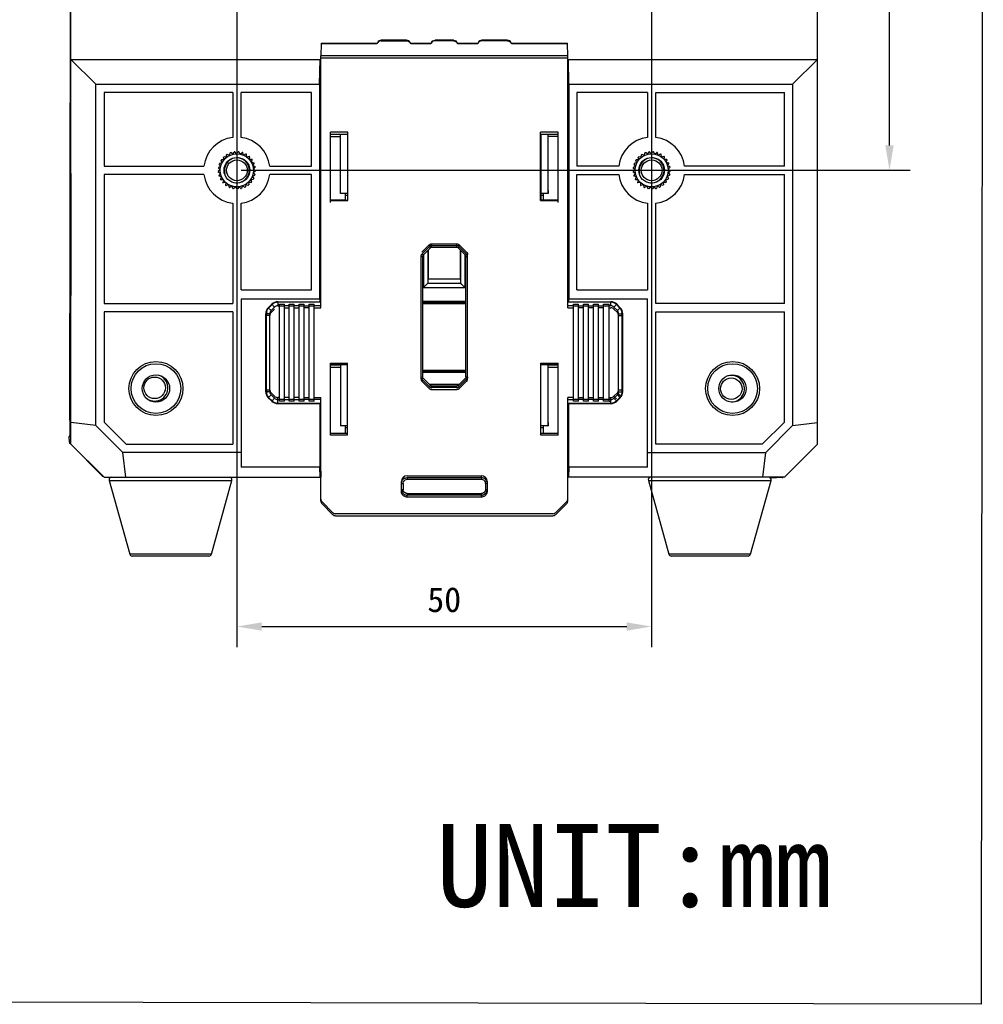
# Model space of a CAD drawing. Header units: millimetres. Extents: x -8 to 1187, y 463 to 992.
# Tile 12 of 13: x 260 to 376, y 463 to 582. Entities that reach past the tile are written whole.
import ezdxf

# ---------------------------------------------------------------- set-up
doc = ezdxf.new("R2010")
doc.units = ezdxf.units.MM
doc.header["$LTSCALE"] = 32.67
doc.header["$PDMODE"] = 3
doc.header["$PDSIZE"] = 8
doc.layers.get('0').update_dxf_attribs({"linetype": 'CONTINUOUS'})
doc.layers.get('Defpoints').update_dxf_attribs({"linetype": 'CONTINUOUS'})
doc.layers.add('00_COMPONENTS', color=7, linetype='CONTINUOUS')
doc.layers.add('51__DRAFT_DIMS', color=7, linetype='CONTINUOUS')
doc.styles.get("Standard").update_dxf_attribs({"font": 'simfang.ttf'})
doc.dimstyles.new('DIMSTYLE_1', dxfattribs={"dimtxt": 3, "dimasz": 3, "dimexe": 2.5, "dimexo": 0.5, "dimgap": 0.75, "dimtad": 1, "dimdsep": 46, "dimtxsty": 'STANDARD', "dimblk": '_FILLED', "dimblk1": '_FILLED', "dimblk2": '_FILLED', "dimcen": 0.09, "dimclrt": 256, "dimazin": 2, "dimtp": 0.3, "dimtm": 0.3, "dimtfac": 1, "dimtofl": 0, "dimtmove": 0, "dimatfit": 3, "dimldrblk": '_FILLED', "dimfxl": 1, "dimtolj": 1, "dimarcsym": 0})

# ---------------------------------------------------------------- blocks, each defined once
blk = doc.blocks.new('_FILLED')
at = {"color": 0, "linetype": 'ByBlock'}
blk.add_solid([(0, 0), (-1, 0.167), (-1, -0.167)], dxfattribs=at)
blk = doc.blocks.new('*D15')
at = {"layer": '51__DRAFT_DIMS', "color": 0, "lineweight": -2}
for p, q in [((285.85, 623.36), (285.85, 506.36)), ((335.85, 623.36), (335.85, 506.36)), ((288.85, 508.86), (332.85, 508.86))]:
    blk.add_line(p, q, dxfattribs=at)
at = {"layer": 'Defpoints', "color": 0}
for p in [(285.85, 623.86), (335.85, 623.86), (335.85, 508.86)]:
    blk.add_point(p, dxfattribs=at)
at = {"layer": '51__DRAFT_DIMS', "color": 0, "linetype": 'ByBlock', "lineweight": -2, "xscale": 3, "yscale": 3, "zscale": 3, "rotation": 180}
blk.add_blockref('_FILLED', (285.85, 508.86), dxfattribs=at)
at = {"layer": '51__DRAFT_DIMS', "color": 0, "linetype": 'ByBlock', "lineweight": -2, "xscale": 3, "yscale": 3, "zscale": 3}
blk.add_blockref('_FILLED', (335.85, 508.86), dxfattribs=at)
at = {"layer": '51__DRAFT_DIMS', "insert": (310.85, 513.61), "char_height": 3, "attachment_point": 2, "line_spacing_factor": 0.9}
blk.add_mtext('\\A1;50', dxfattribs=at)
blk = doc.blocks.new('*D16')
at = {"layer": '51__DRAFT_DIMS', "color": 0, "lineweight": -2}
for p, q in [((286.35, 623.86), (367.03, 623.86)), ((364.53, 566.86), (364.53, 620.86)), ((286.35, 563.86), (367.03, 563.86))]:
    blk.add_line(p, q, dxfattribs=at)
at = {"layer": 'Defpoints', "color": 0}
for p in [(285.85, 623.86), (364.53, 623.86), (285.85, 563.86)]:
    blk.add_point(p, dxfattribs=at)
at = {"layer": '51__DRAFT_DIMS', "color": 0, "linetype": 'ByBlock', "lineweight": -2, "xscale": 3, "yscale": 3, "zscale": 3}
for p, rotation in [((364.53, 623.86), 90), ((364.53, 563.86), 270)]:
    blk.add_blockref('_FILLED', p, dxfattribs=dict(at, rotation=rotation))
at = {"layer": '51__DRAFT_DIMS', "insert": (359.78, 593.83), "char_height": 3, "attachment_point": 2, "rotation": 90, "line_spacing_factor": 0.9}
blk.add_mtext('\\A1;60', dxfattribs=at)

msp = doc.modelspace()

# ---------------------------------------------------------------- linework, layer by layer
msp.add_lwpolyline([(-8.144, 700.725), (375.839, 699.953), (375.598, 463.315), (-8.385, 464.087)], close=True)
at = {"layer": '00_COMPONENTS'}
for p, q in [((265.854, 530.861), (265.854, 652.861)), ((355.854, 530.861), (355.854, 652.861)), ((265.697, 533.982), (265.854, 633.232)), ((303.218, 579.466), (303.249, 579.536)), ((303.218, 579.466), (306.335, 579.466)), ((303.249, 579.536), (303.249, 579.536)), ((306.304, 579.536), (303.249, 579.536)), ((303.249, 579.536), (306.304, 579.536)), ((306.304, 579.536), (306.304, 579.536)), ((306.304, 579.536), (306.335, 579.466)), ((309.718, 579.466), (309.749, 579.536)), ((311.988, 579.466), (309.718, 579.466)), ((309.749, 579.536), (309.749, 579.536)), ((311.956, 579.536), (309.749, 579.536)), ((311.956, 579.536), (309.749, 579.536)), ((311.956, 579.536), (311.956, 579.536)), ((311.956, 579.536), (311.988, 579.466)), ((315.371, 579.466), (315.402, 579.536)), ((318.488, 579.466), (315.371, 579.466)), ((315.402, 579.536), (315.402, 579.536)), ((318.456, 579.536), (315.402, 579.536)), ((315.402, 579.536), (318.456, 579.536)), ((318.456, 579.536), (318.456, 579.536)), ((318.456, 579.536), (318.488, 579.466)), ((295.998, 579.116), (295.973, 577.657)), ((302.739, 579.116), (295.998, 579.116)), ((296.001, 579.174), (302.763, 579.174)), ((302.758, 579.162), (302.757, 579.161)), ((302.795, 579.244), (302.794, 579.242)), ((306.759, 579.242), (306.758, 579.245)), ((306.79, 579.174), (309.263, 579.174)), ((306.796, 579.161), (306.796, 579.162)), ((309.239, 579.116), (306.814, 579.116)), ((309.258, 579.162), (309.257, 579.161)), ((309.294, 579.242), (309.296, 579.246)), ((312.411, 579.243), (312.412, 579.242)), ((312.442, 579.174), (314.916, 579.174)), ((312.449, 579.161), (312.448, 579.162)), ((314.891, 579.116), (312.467, 579.116)), ((314.91, 579.162), (314.909, 579.161)), ((314.947, 579.244), (314.946, 579.242)), ((318.912, 579.242), (318.91, 579.245)), ((318.942, 579.174), (325.708, 579.174)), ((318.949, 579.161), (318.948, 579.162)), ((325.71, 579.116), (318.967, 579.116)), ((325.736, 577.657), (325.71, 579.116)), ((265.854, 577.237), (268.854, 574.237)), ((265.854, 577.237), (295.91, 577.237)), ((295.823, 574.237), (295.875, 577.237)), ((295.91, 577.237), (295.91, 571.725)), ((295.973, 547.288), (295.973, 577.657)), ((325.736, 577.657), (295.973, 577.657)), ((295.973, 577.424), (325.736, 577.424)), ((325.736, 547.288), (325.736, 577.657)), ((325.798, 571.725), (325.798, 577.237)), ((325.798, 577.237), (355.854, 577.237)), ((325.886, 574.237), (325.833, 577.237)), ((352.854, 574.237), (355.854, 577.237)), ((268.854, 533.103), (268.854, 574.237)), ((268.854, 574.237), (295.823, 574.237)), ((295.823, 574.237), (295.823, 548.387)), ((325.886, 574.237), (325.886, 548.387)), ((325.886, 574.237), (352.854, 574.237)), ((352.854, 574.237), (352.854, 533.103)), ((269.854, 573.237), (269.854, 564.361)), ((285.354, 573.237), (269.854, 573.237)), ((285.354, 573.237), (285.354, 567.829)), ((286.354, 567.829), (286.354, 573.237)), ((294.854, 573.237), (286.354, 573.237)), ((294.854, 564.361), (294.854, 573.237)), ((326.854, 573.237), (326.854, 564.361)), ((335.354, 573.237), (326.854, 573.237)), ((335.354, 573.237), (335.354, 567.829)), ((336.354, 567.829), (336.354, 573.237)), ((336.354, 573.237), (351.854, 573.237)), ((351.854, 564.361), (351.854, 573.237)), ((295.854, 571.669), (295.91, 571.725)), ((295.854, 569.869), (295.854, 571.669)), ((295.973, 571.669), (295.854, 571.669)), ((295.91, 571.725), (295.973, 571.725)), ((325.798, 571.725), (325.736, 571.725)), ((325.736, 571.669), (325.854, 571.669)), ((325.854, 571.669), (325.798, 571.725)), ((325.854, 571.669), (325.854, 569.869)), ((295.854, 569.869), (295.973, 569.869)), ((295.91, 569.869), (295.91, 548.011)), ((325.736, 569.869), (325.854, 569.869)), ((325.798, 569.813), (325.736, 569.813)), ((325.798, 569.813), (325.854, 569.869)), ((325.798, 548.011), (325.798, 569.813)), ((297.132, 559.989), (297.132, 568.443)), ((299.239, 568.443), (297.132, 568.443)), ((299.207, 568.179), (297.132, 568.179)), ((297.132, 567.947), (298.354, 567.947)), ((298.354, 561.069), (298.354, 568.179)), ((299.239, 568.443), (299.207, 568.412)), ((299.207, 568.179), (299.239, 568.211)), ((299.207, 568.179), (299.207, 560.253)), ((299.239, 560.221), (299.239, 568.443)), ((322.467, 560.221), (322.467, 568.443)), ((324.574, 568.443), (322.467, 568.443)), ((322.467, 568.443), (322.498, 568.412)), ((322.498, 568.179), (322.467, 568.211)), ((322.498, 568.179), (322.498, 560.253)), ((324.574, 568.179), (322.498, 568.179)), ((323.354, 568.179), (323.354, 561.069)), ((323.38, 561.443), (323.38, 568.179)), ((324.574, 567.947), (323.38, 567.947)), ((324.574, 559.989), (324.574, 568.443)), ((284.068, 564.761), (283.944, 565.05)), ((284.303, 565.124), (283.989, 565.119)), ((284.303, 565.124), (284.244, 565.432)), ((284.611, 565.428), (284.303, 565.491)), ((284.611, 565.428), (284.62, 565.742)), ((284.977, 565.658), (284.689, 565.786)), ((284.977, 565.658), (285.053, 565.963)), ((285.384, 565.805), (285.131, 565.991)), ((285.384, 565.805), (285.523, 566.086)), ((285.813, 565.86), (285.605, 566.097)), ((285.813, 565.86), (286.01, 566.105)), ((286.243, 565.823), (286.092, 566.098)), ((286.243, 565.823), (286.489, 566.02)), ((286.656, 565.693), (286.567, 565.995)), ((286.656, 565.693), (286.938, 565.833)), ((287.031, 565.478), (287.009, 565.792)), ((287.031, 565.478), (287.336, 565.554)), ((287.351, 565.187), (287.397, 565.498)), ((287.351, 565.187), (287.666, 565.195)), ((287.601, 564.834), (287.713, 565.128)), ((334.068, 564.761), (333.944, 565.05)), ((334.303, 565.124), (333.989, 565.119)), ((334.303, 565.124), (334.244, 565.432)), ((334.611, 565.428), (334.303, 565.491)), ((334.611, 565.428), (334.62, 565.742)), ((334.977, 565.658), (334.689, 565.786)), ((334.977, 565.658), (335.053, 565.963)), ((335.384, 565.805), (335.131, 565.991)), ((335.384, 565.805), (335.523, 566.086)), ((335.813, 565.86), (335.605, 566.097)), ((335.813, 565.86), (336.01, 566.105)), ((336.243, 565.823), (336.092, 566.098)), ((336.243, 565.823), (336.489, 566.02)), ((336.656, 565.693), (336.567, 565.995)), ((336.656, 565.693), (336.938, 565.833)), ((337.031, 565.478), (337.009, 565.792)), ((337.031, 565.478), (337.336, 565.554)), ((337.351, 565.187), (337.397, 565.498)), ((337.351, 565.187), (337.666, 565.195)), ((337.601, 564.834), (337.713, 565.128)), ((269.854, 564.361), (281.886, 564.361)), ((283.855, 563.928), (283.608, 563.734)), ((283.855, 563.928), (283.621, 564.138)), ((283.916, 564.356), (283.633, 564.219)), ((283.916, 564.356), (283.733, 564.611)), ((284.068, 564.761), (283.762, 564.689)), ((287.601, 564.834), (287.91, 564.775)), ((287.77, 564.436), (287.942, 564.699)), ((287.77, 564.436), (288.059, 564.312)), ((287.849, 564.011), (288.074, 564.23)), ((287.849, 564.011), (288.104, 563.827)), ((289.823, 564.361), (294.854, 564.361)), ((331.886, 564.361), (326.854, 564.361)), ((333.855, 563.928), (333.608, 563.734)), ((333.855, 563.928), (333.621, 564.138)), ((333.916, 564.356), (333.633, 564.219)), ((333.916, 564.356), (333.733, 564.611)), ((334.068, 564.761), (333.762, 564.689)), ((337.601, 564.834), (337.91, 564.775)), ((337.77, 564.436), (337.942, 564.699)), ((337.77, 564.436), (338.059, 564.312)), ((337.849, 564.011), (338.074, 564.23)), ((337.849, 564.011), (338.104, 563.827)), ((351.854, 564.361), (339.823, 564.361)), ((265.854, 563.481), (265.807, 533.982)), ((269.854, 563.361), (269.854, 547.804)), ((281.886, 563.361), (269.854, 563.361)), ((283.888, 563.496), (283.614, 563.651)), ((283.888, 563.496), (283.688, 563.254)), ((284.012, 563.082), (283.711, 563.174)), ((284.012, 563.082), (283.869, 562.802)), ((284.222, 562.704), (283.909, 562.73)), ((284.222, 562.704), (284.143, 562.4)), ((287.532, 562.773), (287.845, 562.812)), ((287.532, 562.773), (287.625, 562.472)), ((287.727, 563.159), (288.024, 563.264)), ((287.727, 563.159), (287.882, 562.886)), ((287.834, 563.578), (288.101, 563.744)), ((287.834, 563.578), (288.044, 563.344)), ((294.854, 563.361), (289.823, 563.361)), ((294.854, 549.461), (294.854, 563.361)), ((326.854, 549.461), (326.854, 563.361)), ((326.854, 563.361), (331.886, 563.361)), ((333.888, 563.496), (333.614, 563.651)), ((333.888, 563.496), (333.688, 563.254)), ((334.012, 563.082), (333.711, 563.174)), ((334.012, 563.082), (333.869, 562.802)), ((334.222, 562.704), (333.909, 562.73)), ((334.222, 562.704), (334.143, 562.4)), ((337.532, 562.773), (337.845, 562.812)), ((337.532, 562.773), (337.625, 562.472)), ((337.727, 563.159), (338.024, 563.264)), ((337.727, 563.159), (337.882, 562.886)), ((337.834, 563.578), (338.101, 563.744)), ((337.834, 563.578), (338.044, 563.344)), ((339.823, 563.361), (351.854, 563.361)), ((351.854, 547.804), (351.854, 563.361)), ((284.509, 562.381), (284.198, 562.338)), ((284.509, 562.381), (284.497, 562.066)), ((284.859, 562.126), (284.564, 562.018)), ((284.859, 562.126), (284.914, 561.817)), ((285.255, 561.953), (284.99, 561.783)), ((285.255, 561.953), (285.376, 561.662)), ((285.679, 561.868), (285.457, 561.646)), ((285.679, 561.868), (285.86, 561.611)), ((286.112, 561.877), (285.942, 561.613)), ((286.112, 561.877), (286.343, 561.665)), ((286.532, 561.979), (286.423, 561.684)), ((286.532, 561.979), (286.804, 561.821)), ((286.921, 562.169), (286.878, 561.857)), ((286.921, 562.169), (287.22, 562.073)), ((287.259, 562.438), (287.285, 562.124)), ((287.259, 562.438), (287.573, 562.408)), ((334.509, 562.381), (334.198, 562.338)), ((334.509, 562.381), (334.497, 562.066)), ((334.859, 562.126), (334.564, 562.018)), ((334.859, 562.126), (334.914, 561.817)), ((335.255, 561.953), (334.99, 561.783)), ((335.255, 561.953), (335.376, 561.662)), ((335.679, 561.868), (335.457, 561.646)), ((335.679, 561.868), (335.86, 561.611)), ((336.112, 561.877), (335.942, 561.613)), ((336.112, 561.877), (336.343, 561.665)), ((336.532, 561.979), (336.423, 561.684)), ((336.532, 561.979), (336.804, 561.821)), ((336.921, 562.169), (336.878, 561.857)), ((336.921, 562.169), (337.22, 562.073)), ((337.259, 562.438), (337.285, 562.124)), ((337.259, 562.438), (337.573, 562.408)), ((299.207, 561.069), (298.354, 561.069)), ((298.925, 561.069), (298.925, 560.281)), ((298.925, 560.869), (299.207, 560.869)), ((323.354, 561.069), (322.498, 561.069)), ((323.373, 561.05), (322.498, 561.05)), ((322.498, 560.85), (322.781, 560.85)), ((322.781, 561.05), (322.781, 560.281)), ((323.38, 561.443), (323.373, 561.05)), ((285.354, 559.892), (285.354, 547.804)), ((286.354, 549.461), (286.354, 559.892)), ((298.925, 560.281), (297.132, 560.281)), ((297.132, 560.221), (299.239, 560.221)), ((298.925, 560.281), (298.953, 560.253)), ((298.953, 560.253), (299.207, 560.253)), ((299.239, 560.221), (299.207, 560.253)), ((322.498, 560.253), (322.467, 560.221)), ((322.467, 560.221), (324.574, 560.221)), ((322.753, 560.253), (322.498, 560.253)), ((322.781, 560.281), (322.753, 560.253)), ((324.574, 560.281), (322.781, 560.281)), ((335.354, 559.892), (335.354, 549.461)), ((336.354, 547.804), (336.354, 559.892)), ((309.036, 554.884), (308.153, 554.001)), ((309.036, 554.651), (308.153, 553.768)), ((309.177, 554.51), (308.294, 553.627)), ((309.177, 554.743), (309.036, 554.884)), ((309.177, 554.51), (309.036, 554.651)), ((309.319, 555.001), (309.319, 554.801)), ((309.319, 555.001), (312.387, 555.001)), ((309.319, 554.568), (309.319, 554.768)), ((312.387, 554.768), (309.319, 554.768)), ((312.387, 554.568), (309.319, 554.568)), ((312.387, 554.801), (312.387, 555.001)), ((312.387, 554.568), (312.387, 554.768)), ((312.67, 554.884), (312.528, 554.743)), ((312.528, 554.51), (312.67, 554.651)), ((313.411, 553.627), (312.528, 554.51)), ((313.553, 554.001), (312.67, 554.884)), ((313.553, 553.768), (312.67, 554.651)), ((308.036, 553.485), (308.036, 538.715)), ((308.236, 553.485), (308.036, 553.485)), ((308.294, 553.627), (308.153, 553.768)), ((308.236, 553.485), (308.236, 538.948)), ((308.354, 553.687), (308.354, 549.74)), ((308.857, 554.189), (308.856, 550.24)), ((308.894, 554.227), (308.894, 550.74)), ((312.814, 550.74), (312.814, 554.224)), ((312.852, 550.24), (312.852, 554.187)), ((313.354, 549.74), (313.354, 553.684)), ((313.411, 553.627), (313.553, 553.768)), ((313.67, 553.718), (313.47, 553.718)), ((313.47, 538.948), (313.47, 553.485)), ((313.47, 553.485), (313.67, 553.485)), ((313.67, 538.715), (313.67, 553.718)), ((308.354, 549.74), (313.354, 549.74)), ((308.858, 550.24), (312.85, 550.24)), ((312.814, 550.74), (308.894, 550.74)), ((308.913, 550.24), (308.913, 550.74)), ((312.795, 550.74), (312.795, 550.24)), ((286.354, 549.461), (294.854, 549.461)), ((326.854, 549.461), (335.354, 549.461)), ((269.854, 547.804), (285.354, 547.804)), ((286.354, 548.387), (286.354, 528.061)), ((286.354, 548.387), (295.854, 548.387)), ((289.64, 547.297), (290.054, 547.712)), ((289.64, 547.297), (289.986, 546.951)), ((290.095, 547.671), (289.68, 547.257)), ((289.986, 546.951), (290.401, 547.365)), ((290.401, 547.365), (290.054, 547.712)), ((290.776, 548.011), (290.776, 547.521)), ((290.776, 548.011), (295.973, 548.011)), ((295.98, 547.953), (290.776, 547.953)), ((290.776, 547.521), (290.976, 547.521)), ((290.976, 536.029), (290.976, 547.717)), ((290.976, 547.717), (291.576, 547.717)), ((291.576, 547.485), (290.976, 547.485)), ((291.576, 536.029), (291.576, 547.717)), ((292.176, 547.521), (291.576, 547.521)), ((291.576, 547.288), (292.176, 547.288)), ((292.176, 536.029), (292.176, 547.717)), ((292.176, 547.717), (292.776, 547.717)), ((292.776, 547.485), (292.176, 547.485)), ((292.776, 536.029), (292.776, 547.717)), ((293.376, 547.521), (292.776, 547.521)), ((292.776, 547.288), (293.376, 547.288)), ((293.376, 536.029), (293.376, 547.717)), ((293.376, 547.717), (293.976, 547.717)), ((293.976, 547.485), (293.376, 547.485)), ((293.976, 536.029), (293.976, 547.717)), ((293.976, 547.521), (294.576, 547.521)), ((294.576, 547.288), (293.976, 547.288)), ((294.576, 536.029), (294.576, 547.717)), ((294.576, 547.717), (295.176, 547.717)), ((295.176, 547.485), (294.576, 547.485)), ((295.176, 536.029), (295.176, 547.717)), ((295.973, 547.521), (295.176, 547.521)), ((295.176, 547.288), (295.973, 547.288)), ((295.854, 548.387), (295.854, 548.011)), ((308.236, 548.066), (313.47, 548.066)), ((313.47, 547.866), (308.236, 547.866)), ((308.236, 547.813), (313.47, 547.813)), ((330.932, 547.953), (325.728, 547.953)), ((325.736, 548.011), (330.932, 548.011)), ((326.432, 547.521), (325.736, 547.521)), ((325.736, 547.288), (326.432, 547.288)), ((325.854, 548.387), (335.354, 548.387)), ((325.854, 548.011), (325.854, 548.387)), ((326.432, 547.717), (327.032, 547.717)), ((326.432, 536.029), (326.432, 547.717)), ((327.032, 547.485), (326.432, 547.485)), ((327.032, 536.029), (327.032, 547.717)), ((327.032, 547.521), (327.632, 547.521)), ((327.632, 547.288), (327.032, 547.288)), ((327.632, 547.717), (328.232, 547.717)), ((327.632, 536.029), (327.632, 547.717)), ((328.232, 547.485), (327.632, 547.485)), ((328.232, 536.029), (328.232, 547.717)), ((328.232, 547.521), (328.832, 547.521)), ((328.832, 547.288), (328.232, 547.288)), ((328.832, 547.717), (329.432, 547.717)), ((328.832, 536.029), (328.832, 547.717)), ((329.432, 547.485), (328.832, 547.485)), ((329.432, 536.029), (329.432, 547.717)), ((329.432, 547.521), (330.032, 547.521)), ((330.032, 547.288), (329.432, 547.288)), ((330.032, 547.717), (330.732, 547.717)), ((330.032, 536.029), (330.032, 547.717)), ((330.732, 547.485), (330.032, 547.485)), ((330.732, 536.029), (330.732, 547.717)), ((330.932, 547.521), (330.732, 547.521)), ((330.732, 547.288), (330.932, 547.288)), ((330.932, 547.521), (330.932, 548.011)), ((331.654, 547.712), (331.308, 547.365)), ((331.308, 547.365), (331.722, 546.951)), ((332.028, 547.257), (331.614, 547.671)), ((331.654, 547.712), (332.068, 547.298)), ((331.722, 546.951), (332.068, 547.298)), ((335.354, 528.061), (335.354, 548.387)), ((351.854, 547.804), (336.354, 547.804)), ((269.854, 546.804), (269.854, 533.518)), ((285.354, 546.804), (269.854, 546.804)), ((285.354, 546.804), (285.354, 530.861)), ((289.341, 537.171), (289.341, 546.575)), ((289.831, 546.575), (289.341, 546.575)), ((289.831, 546.342), (289.341, 546.342)), ((289.398, 546.575), (289.398, 537.171)), ((289.831, 537.171), (289.831, 546.575)), ((290.401, 547.132), (289.986, 546.718)), ((331.308, 547.132), (331.722, 546.718)), ((331.878, 546.575), (332.367, 546.575)), ((331.878, 537.171), (331.878, 546.575)), ((331.878, 546.343), (332.367, 546.343)), ((332.31, 537.171), (332.31, 546.575)), ((332.367, 537.171), (332.367, 546.575)), ((336.354, 546.804), (351.854, 546.804)), ((336.354, 530.861), (336.354, 546.804)), ((351.854, 533.518), (351.854, 546.804)), ((297.132, 531.945), (297.132, 540.628)), ((297.132, 540.628), (299.204, 540.628)), ((299.204, 540.395), (297.132, 540.395)), ((298.354, 540.35), (297.132, 540.35)), ((297.132, 540.117), (298.354, 540.117)), ((298.154, 540.395), (298.154, 540.35)), ((298.354, 540.395), (298.354, 533.069)), ((299.204, 531.945), (299.204, 540.628)), ((322.502, 531.945), (322.502, 540.628)), ((322.502, 540.628), (324.574, 540.628)), ((324.574, 540.395), (322.502, 540.395)), ((323.354, 540.395), (323.354, 533.069)), ((323.38, 533.443), (323.38, 540.395)), ((324.574, 540.378), (323.38, 540.378)), ((323.38, 540.145), (324.574, 540.145)), ((324.574, 531.945), (324.574, 540.628)), ((313.47, 539.725), (308.236, 539.725)), ((308.236, 539.673), (313.47, 539.673)), ((313.47, 539.473), (308.236, 539.473)), ((313.47, 538.948), (313.67, 538.948)), ((308.137, 538.715), (308.036, 538.715)), ((308.294, 538.807), (308.153, 538.665)), ((308.153, 538.665), (309.036, 537.782)), ((308.153, 538.432), (309.036, 537.549)), ((308.294, 538.807), (309.177, 537.923)), ((309.035, 538.066), (312.671, 538.066)), ((309.036, 537.782), (309.177, 537.923)), ((309.319, 537.865), (309.319, 537.665)), ((309.319, 537.865), (312.387, 537.865)), ((312.387, 537.665), (312.387, 537.865)), ((313.411, 538.807), (312.528, 537.923)), ((312.528, 537.923), (312.67, 537.782)), ((312.67, 537.782), (313.553, 538.665)), ((312.67, 537.549), (313.553, 538.432)), ((313.553, 538.665), (313.411, 538.807)), ((313.569, 538.715), (313.67, 538.715)), ((289.341, 537.404), (289.831, 537.404)), ((289.831, 537.171), (289.341, 537.171)), ((289.986, 536.795), (289.64, 536.449)), ((290.4, 536.614), (289.986, 537.028)), ((289.986, 536.795), (290.4, 536.381)), ((312.387, 537.665), (309.319, 537.665)), ((309.319, 537.533), (309.319, 537.432)), ((309.319, 537.432), (312.387, 537.432)), ((312.387, 537.533), (312.387, 537.432)), ((331.722, 537.028), (331.308, 536.614)), ((331.722, 536.795), (331.308, 536.381)), ((331.308, 536.614), (331.614, 536.308)), ((331.722, 537.028), (332.028, 536.722)), ((332.068, 536.449), (331.722, 536.795)), ((331.878, 537.404), (332.367, 537.404)), ((331.878, 537.171), (332.367, 537.171)), ((289.64, 536.449), (290.054, 536.035)), ((289.68, 536.489), (290.095, 536.075)), ((290.4, 536.381), (290.054, 536.035)), ((290.776, 535.735), (290.776, 536.458)), ((290.976, 536.458), (290.776, 536.458)), ((290.776, 536.225), (290.976, 536.225)), ((290.776, 535.793), (295.98, 535.793)), ((290.776, 535.735), (295.983, 535.735)), ((290.976, 536.262), (291.576, 536.262)), ((291.576, 536.029), (290.976, 536.029)), ((292.176, 536.458), (291.576, 536.458)), ((291.576, 536.225), (292.176, 536.225)), ((292.176, 536.262), (292.776, 536.262)), ((292.776, 536.029), (292.176, 536.029)), ((293.376, 536.458), (292.776, 536.458)), ((292.776, 536.225), (293.376, 536.225)), ((293.376, 536.262), (293.976, 536.262)), ((293.976, 536.029), (293.376, 536.029)), ((293.976, 536.458), (294.576, 536.458)), ((294.576, 536.225), (293.976, 536.225)), ((294.576, 536.262), (295.176, 536.262)), ((295.176, 536.029), (294.576, 536.029)), ((295.176, 536.458), (295.973, 536.458)), ((295.973, 536.225), (295.176, 536.225)), ((295.854, 535.735), (295.854, 528.061)), ((295.91, 535.735), (295.91, 529.861)), ((295.973, 524), (295.973, 536.458)), ((325.725, 535.735), (330.932, 535.735)), ((325.728, 535.793), (330.932, 535.793)), ((326.432, 536.458), (325.736, 536.458)), ((325.736, 524), (325.736, 536.458)), ((325.736, 536.225), (326.432, 536.225)), ((325.798, 535.735), (325.798, 529.861)), ((325.854, 528.061), (325.854, 535.735)), ((326.432, 536.262), (327.032, 536.262)), ((327.032, 536.029), (326.432, 536.029)), ((327.032, 536.458), (327.632, 536.458)), ((327.632, 536.225), (327.032, 536.225)), ((327.632, 536.262), (328.232, 536.262)), ((328.232, 536.029), (327.632, 536.029)), ((328.232, 536.458), (328.832, 536.458)), ((328.832, 536.225), (328.232, 536.225)), ((328.832, 536.262), (329.432, 536.262)), ((329.432, 536.029), (328.832, 536.029)), ((329.432, 536.458), (330.032, 536.458)), ((330.032, 536.225), (329.432, 536.225)), ((330.032, 536.262), (330.732, 536.262)), ((330.732, 536.029), (330.032, 536.029)), ((330.732, 536.458), (330.932, 536.458)), ((330.932, 536.225), (330.732, 536.225)), ((330.732, 536.026), (330.932, 536.026)), ((330.932, 535.735), (330.932, 536.458)), ((331.654, 536.035), (331.308, 536.381)), ((331.614, 536.075), (332.028, 536.489)), ((331.654, 536.035), (332.068, 536.449)), ((265.697, 533.745), (265.694, 531.844)), ((265.807, 533.832), (265.804, 531.915)), ((265.807, 533.982), (265.854, 533.982)), ((265.854, 533.832), (265.807, 533.832)), ((268.854, 533.103), (265.854, 533.467)), ((268.854, 533.103), (272.097, 529.861)), ((272.511, 530.861), (269.854, 533.518)), ((298.925, 533.068), (298.925, 532.178)), ((323.373, 533.05), (322.502, 533.05)), ((322.781, 533.05), (322.781, 532.178)), ((323.354, 533.069), (323.373, 533.05)), ((323.38, 533.443), (323.373, 533.05)), ((351.854, 533.518), (349.197, 530.861)), ((349.611, 529.861), (352.854, 533.103)), ((352.854, 533.103), (355.854, 533.467)), ((265.849, 531.866), (265.76, 531.866)), ((265.804, 531.915), (265.854, 531.915)), ((297.132, 532.178), (299.204, 532.178)), ((299.204, 531.945), (297.132, 531.945)), ((298.925, 532.869), (299.204, 532.868)), ((322.502, 532.85), (322.781, 532.85)), ((322.502, 532.178), (324.574, 532.178)), ((324.574, 531.945), (322.502, 531.945)), ((265.649, 531.751), (265.813, 531.752)), ((265.672, 531.076), (265.649, 531.751)), ((265.735, 530.924), (269.641, 527.006)), ((265.854, 530.861), (269.854, 526.861)), ((272.511, 530.861), (285.354, 530.861)), ((349.197, 530.861), (336.354, 530.861)), ((351.854, 526.861), (355.854, 530.861)), ((272.461, 526.861), (272.097, 529.861)), ((286.354, 529.861), (272.097, 529.861)), ((295.91, 529.861), (295.962, 526.861)), ((295.973, 529.861), (295.91, 529.861)), ((325.798, 529.861), (325.736, 529.861)), ((325.798, 529.861), (325.746, 526.861)), ((335.354, 529.861), (349.611, 529.861)), ((349.248, 526.861), (349.611, 529.861)), ((295.854, 528.061), (286.354, 528.061)), ((295.875, 526.861), (295.854, 528.061)), ((325.854, 528.061), (325.833, 526.861)), ((335.354, 528.061), (325.854, 528.061)), ((269.854, 526.861), (295.962, 526.861)), ((270.461, 526.481), (272.933, 517.581)), ((270.461, 526.481), (285.25, 526.481)), ((282.777, 517.581), (285.25, 526.481)), ((305.681, 525.163), (305.681, 526.341)), ((305.681, 526.108), (305.881, 526.108)), ((305.881, 526.108), (305.881, 525.396)), ((306.381, 527.041), (315.325, 527.041)), ((306.381, 526.808), (315.325, 526.808)), ((306.381, 526.808), (306.381, 526.608)), ((306.381, 526.608), (315.325, 526.608)), ((315.325, 526.841), (315.325, 527.041)), ((315.325, 526.808), (315.325, 526.608)), ((316.025, 526.341), (315.825, 526.341)), ((316.025, 526.108), (315.825, 526.108)), ((315.825, 526.108), (315.825, 525.396)), ((316.025, 526.341), (316.025, 525.163)), ((351.854, 526.861), (325.746, 526.861)), ((335.461, 526.481), (350.25, 526.481)), ((335.461, 526.481), (337.933, 517.581)), ((347.777, 517.581), (350.25, 526.481)), ((350.076, 526.838), (350.803, 526.836)), ((350.896, 526.791), (350.895, 526.861)), ((350.896, 526.791), (350.895, 526.861)), ((351.57, 526.815), (350.896, 526.791)), ((305.681, 525.396), (305.881, 525.396)), ((305.681, 525.163), (305.881, 525.163)), ((306.381, 524.896), (315.325, 524.896)), ((306.381, 524.896), (306.381, 524.696)), ((315.325, 524.696), (306.381, 524.696)), ((315.325, 524.696), (315.325, 524.896)), ((315.825, 525.396), (316.025, 525.396)), ((316.025, 525.163), (315.825, 525.163)), ((297.385, 522.614), (296.119, 523.88)), ((296.119, 523.647), (297.385, 522.381)), ((306.381, 524.464), (306.381, 524.664)), ((315.325, 524.464), (306.381, 524.464)), ((315.325, 524.464), (315.325, 524.664)), ((325.589, 523.88), (324.323, 522.614)), ((324.323, 522.381), (325.589, 523.647)), ((323.947, 522.458), (297.761, 522.458)), ((297.761, 522.225), (323.947, 522.225)), ((282.777, 517.581), (272.933, 517.581)), ((347.777, 517.581), (337.933, 517.581)), ((282.488, 517.361), (273.222, 517.361)), ((347.488, 517.361), (338.222, 517.361))]:
    msp.add_line(p, q, dxfattribs=at)
for centre, radius in [((285.854, 563.861), 2), ((285.854, 563.861), 1.55), ((285.854, 563.861), 1.25), ((335.854, 563.861), 2), ((335.854, 563.861), 1.55), ((335.854, 563.861), 1.25), ((276.097, 537.554), 3.253), ((276.097, 537.554), 2.995), ((345.611, 537.554), 3.253), ((345.611, 537.554), 2.995), ((276.097, 537.554), 1.65), ((275.94, 537.643), 1.3), ((345.611, 537.554), 1.65), ((345.455, 537.533), 1.3)]:
    msp.add_circle(centre, radius, dxfattribs=at)
for centre, radius, start, end in [((303.25, 579.035), 0.5, 120.00344, 155.40538), ((303.249, 579.035), 0.5, 119.95967, 155.40373), ((306.304, 579.035), 0.5, 24.81606, 59.99682), ((306.304, 579.035), 0.5, 24.8042, 30.00738), ((309.75, 579.035), 0.5, 120.00319, 155.14224), ((309.75, 579.036), 0.5, 149.98507, 153.17815), ((311.956, 579.035), 0.5, 24.47734, 59.99663), ((311.956, 579.035), 0.5, 24.47894, 60.01562), ((315.402, 579.035), 0.5, 120.00344, 155.40538), ((315.402, 579.035), 0.5, 119.95967, 155.40373), ((318.456, 579.035), 0.5, 24.81606, 59.99682), ((318.456, 579.035), 0.5, 24.8042, 30.00738), ((303.252, 578.936), 0.544, 157.15727, 160.75039), ((303.25, 578.937), 0.542, 155.63154, 157.1551), ((303.25, 578.937), 0.541, 153.64688, 155.63142), ((306.304, 578.937), 0.541, 24.36861, 25.94399), ((306.303, 578.937), 0.542, 22.84493, 24.36846), ((306.301, 578.936), 0.544, 19.24961, 22.84276), ((309.752, 578.936), 0.544, 157.15727, 160.75039), ((309.75, 578.937), 0.542, 155.63154, 157.1551), ((309.75, 578.937), 0.541, 153.64688, 155.63142), ((309.749, 578.938), 0.541, 150.47477, 153.64613), ((309.749, 579.036), 0.5, 153.17821, 155.15538), ((311.956, 578.938), 0.541, 25.94474, 29.52506), ((311.956, 578.937), 0.541, 24.36861, 25.94399), ((311.955, 578.937), 0.542, 22.84493, 24.36846), ((311.953, 578.936), 0.544, 19.24961, 22.84276), ((315.405, 578.936), 0.544, 157.15727, 160.75039), ((315.403, 578.937), 0.542, 155.63154, 157.1551), ((315.402, 578.937), 0.541, 153.64688, 155.63142), ((318.456, 578.937), 0.541, 24.36861, 25.94399), ((318.455, 578.937), 0.542, 22.84493, 24.36846), ((318.453, 578.936), 0.544, 19.24961, 22.84276), ((285.854, 563.861), 4, 97.18076, 172.81924), ((285.854, 563.861), 4, 7.18076, 82.81924), ((335.854, 563.861), 4, 97.18076, 172.81924), ((335.854, 563.861), 4, 7.18076, 82.81924), ((285.854, 563.861), 2.25, 146.00142, 148.10639), ((285.854, 563.861), 2.25, 133.58762, 135.6926), ((285.854, 563.861), 1.5, 255, 195), ((285.854, 563.861), 2.25, 121.17383, 123.2788), ((285.854, 563.861), 2.25, 108.76004, 110.86501), ((285.854, 563.861), 2.25, 96.34624, 98.45122), ((285.854, 563.861), 2.25, 83.93245, 86.03742), ((285.854, 563.861), 2.25, 71.51866, 73.62363), ((285.854, 563.861), 2.25, 59.10487, 61.20984), ((285.854, 563.861), 2.25, 46.69107, 48.79604), ((285.854, 563.861), 2.25, 34.27728, 36.38225), ((335.854, 563.861), 2.25, 146.00142, 148.10639), ((335.854, 563.861), 2.25, 133.58762, 135.6926), ((335.854, 563.861), 1.5, 255, 195), ((335.854, 563.861), 2.25, 121.17383, 123.2788), ((335.854, 563.861), 2.25, 108.76004, 110.86501), ((335.854, 563.861), 2.25, 96.34624, 98.45122), ((335.854, 563.861), 2.25, 83.93245, 86.03742), ((335.854, 563.861), 2.25, 71.51866, 73.62363), ((335.854, 563.861), 2.25, 59.10487, 61.20984), ((335.854, 563.861), 2.25, 46.69107, 48.79604), ((335.854, 563.861), 2.25, 34.27728, 36.38225), ((285.854, 563.861), 2.25, 170.829, 172.93398), ((285.854, 563.861), 2.25, 158.41521, 160.52018), ((285.854, 563.861), 2.25, 21.86349, 23.96846), ((285.854, 563.861), 2.25, 9.44969, 11.55467), ((335.854, 563.861), 2.25, 170.829, 172.93398), ((335.854, 563.861), 2.25, 158.41521, 160.52018), ((335.854, 563.861), 2.25, 21.86349, 23.96846), ((335.854, 563.861), 2.25, 9.44969, 11.55467), ((285.854, 563.861), 4, 187.18076, 262.81924), ((285.854, 563.861), 2.25, 183.2428, 185.34777), ((285.854, 563.861), 2.25, 195.65659, 197.76156), ((285.854, 563.861), 2.25, 208.07038, 210.17535), ((285.854, 563.861), 4, 277.18076, 352.81924), ((285.854, 563.861), 2.25, 332.20831, 334.31329), ((285.854, 563.861), 2.25, 344.62211, 346.72708), ((285.854, 563.861), 2.25, 357.0359, 359.14087), ((335.854, 563.861), 4, 187.18076, 262.81924), ((335.854, 563.861), 2.25, 183.2428, 185.34777), ((335.854, 563.861), 2.25, 195.65659, 197.76156), ((335.854, 563.861), 2.25, 208.07038, 210.17535), ((335.854, 563.861), 4, 277.18076, 352.81924), ((335.854, 563.861), 2.25, 332.20831, 334.31329), ((335.854, 563.861), 2.25, 344.62211, 346.72708), ((335.854, 563.861), 2.25, 357.0359, 359.14087), ((285.854, 563.861), 2.25, 220.48418, 222.58915), ((285.854, 563.861), 2.25, 232.89797, 235.00294), ((285.854, 563.861), 2.25, 245.31176, 247.41673), ((285.854, 563.861), 2.25, 257.72556, 259.83053), ((285.854, 563.861), 2.25, 270.13935, 272.24432), ((285.854, 563.861), 2.25, 282.55314, 284.65811), ((285.854, 563.861), 2.25, 294.96693, 297.07191), ((285.854, 563.861), 2.25, 307.38073, 309.4857), ((285.854, 563.861), 2.25, 319.79452, 321.89949), ((335.854, 563.861), 2.25, 220.48418, 222.58915), ((335.854, 563.861), 2.25, 232.89797, 235.00294), ((335.854, 563.861), 2.25, 245.31176, 247.41673), ((335.854, 563.861), 2.25, 257.72556, 259.83053), ((335.854, 563.861), 2.25, 270.13935, 272.24432), ((335.854, 563.861), 2.25, 282.55314, 284.65811), ((335.854, 563.861), 2.25, 294.96693, 297.07191), ((335.854, 563.861), 2.25, 307.38073, 309.4857), ((335.854, 563.861), 2.25, 319.79452, 321.89949), ((309.318, 554.369), 0.4, 131.32269, 134.99531), ((309.319, 554.368), 0.401, 121.07289, 131.32005), ((309.319, 554.368), 0.401, 110.78012, 121.0456), ((309.319, 554.367), 0.401, 97.7521, 110.75146), ((309.319, 554.368), 0.401, 90.00546, 97.72541), ((312.387, 554.369), 0.4, 86.3445, 89.99545), ((312.387, 554.367), 0.401, 79.44614, 86.34655), ((312.387, 554.367), 0.401, 66.85629, 79.41859), ((312.387, 554.368), 0.401, 63.91618, 66.83922), ((312.386, 554.367), 0.402, 47.66986, 63.87297), ((312.387, 554.369), 0.4, 45.00165, 47.6317), ((308.436, 553.485), 0.401, 153.91618, 156.83922), ((308.437, 553.484), 0.402, 137.66986, 153.87297), ((308.436, 553.486), 0.4, 135.00165, 137.6317), ((313.27, 553.486), 0.4, 41.32269, 44.99531), ((290.362, 546.575), 1.021, 135, 180), ((290.362, 546.575), 0.964, 135, 180), ((290.776, 546.99), 1.021, 90, 135), ((290.776, 546.99), 0.964, 90, 135), ((290.776, 546.99), 0.531, 90, 135), ((330.932, 546.99), 1.021, 45, 90), ((330.932, 546.99), 0.964, 45, 90), ((330.932, 546.99), 0.531, 45, 90), ((330.932, 546.757), 0.531, 45, 90), ((331.346, 546.575), 0.964, 0, 45), ((331.346, 546.575), 1.021, 0, 45), ((290.362, 546.342), 1.021, 175.00002, 180), ((290.362, 546.342), 0.964, 160.00017, 180), ((290.362, 546.575), 0.531, 135, 180), ((290.362, 546.342), 0.531, 135, 180), ((331.346, 546.575), 0.531, 0, 45), ((331.346, 546.343), 0.531, 0, 45), ((331.346, 546.343), 0.964, 0, 20.00019), ((331.346, 546.343), 1.021, 0, 14.99996), ((275.94, 537.643), 1.6, 227.34948, 73.50851), ((345.455, 537.533), 1.6, 269.90912, 113.04981), ((308.435, 538.715), 0.4, 221.34268, 224.99541), ((309.318, 538.064), 0.399, 225.00881, 230.09321), ((312.388, 538.064), 0.399, 309.9167, 314.98991), ((313.27, 538.715), 0.4, 315.00165, 317.6317), ((313.268, 538.716), 0.402, 317.66986, 333.87297), ((313.269, 538.715), 0.401, 333.91618, 336.83922), ((290.362, 537.404), 1.021, 180, 185), ((290.362, 537.171), 1.021, 180, 225), ((290.362, 537.404), 0.964, 180, 200), ((290.362, 537.171), 0.964, 180, 225), ((290.362, 537.404), 0.531, 180, 225), ((290.362, 537.171), 0.531, 180, 225), ((290.776, 536.99), 0.531, 225, 269.99999), ((309.319, 537.832), 0.4, 225.00165, 227.6317), ((309.32, 537.834), 0.402, 227.66986, 243.87297), ((309.319, 537.833), 0.401, 243.91618, 246.83922), ((309.319, 538.068), 0.403, 250.11144, 269.92572), ((312.387, 538.064), 0.399, 270.00852, 275.08589), ((312.387, 538.067), 0.402, 275.10145, 290.76863), ((312.387, 537.832), 0.4, 311.32269, 314.99531), ((330.932, 536.99), 0.531, 270, 315), ((331.346, 537.404), 0.531, 315, 360), ((331.346, 537.171), 0.531, 315, 0), ((331.346, 537.171), 0.964, 315, 0), ((331.346, 537.171), 1.021, 315, 0), ((331.346, 537.404), 0.964, 355, 360), ((290.776, 536.757), 1.021, 225, 270), ((290.776, 536.757), 0.964, 225, 270), ((290.776, 536.757), 0.531, 225, 270), ((330.932, 536.757), 0.531, 270, 315), ((330.932, 536.757), 0.964, 270, 315), ((330.932, 536.757), 1.021, 270, 315), ((259.766, 533.977), 5.931, 358.8968, 359.25732), ((259.042, 533.714), 6.655, 0.92043, 1.28572), ((257.984, 533.999), 7.713, 359.26863, 359.87538), ((260.862, 533.742), 4.835, 0.03493, 0.93414), ((262.652, 533.984), 3.155, 358.5406, 359.9703), ((298.281, 192.718), 340.351, 89.84465, 89.98772), ((323.428, 192.199), 340.87, 90.01235, 90.15563), ((265.804, 531.771), 0.144, 89.94045, 105.87673), ((265.967, 513.916), 17.837, 90.38028, 90.49601), ((269.8, 527.155), 0.218, 223.12587, 232.49885), ((269.789, 527.163), 0.218, 236.23798, 241.76089), ((270.75, 526.561), 0.3, 90, 195.52411), ((284.96, 526.561), 0.3, 344.47589, 90), ((306.381, 526.341), 0.7, 90.0005, 179.9998), ((306.383, 526.106), 0.703, 133.37364, 148.9328), ((306.382, 526.107), 0.702, 122.45697, 133.32435), ((306.381, 526.107), 0.7, 115.439, 122.44002), ((306.381, 526.107), 0.701, 110.79496, 115.43705), ((315.325, 526.341), 0.7, 0.00048, 89.9998), ((315.325, 526.107), 0.701, 85.4065, 89.99727), ((315.324, 526.104), 0.704, 68.91851, 85.3638), ((315.325, 526.108), 0.7, 58.96988, 68.87444), ((315.324, 526.106), 0.702, 46.02163, 58.94804), ((315.323, 526.106), 0.702, 32.46759, 45.97601), ((315.325, 526.108), 0.5, 359.99736, 3.82633), ((335.75, 526.561), 0.3, 90, 195.52411), ((349.96, 526.561), 0.3, 344.47589, 90), ((306.381, 525.397), 0.701, 210.08499, 221.99497), ((306.363, 525.396), 0.483, 180.01572, 186.23137), ((306.38, 525.395), 0.698, 244.15685, 251.95373), ((306.381, 525.402), 0.705, 252.01199, 269.93487), ((315.325, 525.4), 0.703, 270.0423, 282.11933), ((315.325, 525.397), 0.7, 282.10652, 288.02595), ((315.326, 525.395), 0.698, 288.04823, 295.87177), ((315.322, 525.398), 0.704, 318.05368, 335.91164), ((297.761, 522.99), 0.532, 225, 270), ((297.761, 522.757), 0.532, 225, 270), ((323.947, 522.99), 0.532, 270, 315), ((323.947, 522.757), 0.532, 270, 315), ((273.222, 517.661), 0.3, 195.52411, 270), ((282.488, 517.661), 0.3, 270, 344.47589), ((338.222, 517.661), 0.3, 195.52411, 270), ((347.488, 517.661), 0.3, 270, 344.47589)]:
    msp.add_arc(centre, radius, start, end, dxfattribs=at)
for centre, major_axis, start_param, end_param in [((296.473, 524.233), (0.462, 0.191), 2.7489567, 3.5342286), ((296.473, 524), (0.462, 0.191), 9.032142, 9.817414), ((325.235, 524.233), (0.462, -0.191), -0.392636, 0.392636), ((325.235, 524), (0.462, -0.191), 5.8905493, 6.6758213)]:
    msp.add_ellipse(centre, major_axis=major_axis, ratio=0.9998216, start_param=start_param, end_param=end_param, dxfattribs=at)
for points, knots in [([(303.218, 579.466), (303.165, 579.466), (303.062, 579.449), (302.894, 579.362), (302.803, 579.254), (302.765, 579.177)], [0, 0, 0, 0, 0.2828291, 0.5443116, 1, 1, 1, 1]), ([(306.335, 579.466), (306.389, 579.466), (306.492, 579.449), (306.661, 579.361), (306.752, 579.251), (306.79, 579.174)], [0, 0, 0, 0, 0.2830874, 0.5445785, 1, 1, 1, 1]), ([(309.718, 579.466), (309.623, 579.466), (309.443, 579.411), (309.319, 579.275), (309.279, 579.204)], [0, 0, 0, 0, 0.5394496, 1, 1, 1, 1]), ([(311.988, 579.466), (312.083, 579.466), (312.263, 579.411), (312.387, 579.275), (312.427, 579.204)], [0, 0, 0, 0, 0.5394496, 1, 1, 1, 1]), ([(315.371, 579.466), (315.318, 579.466), (315.215, 579.449), (315.046, 579.362), (314.955, 579.254), (314.917, 579.177)], [0, 0, 0, 0, 0.2828291, 0.5443116, 1, 1, 1, 1]), ([(318.488, 579.466), (318.541, 579.466), (318.645, 579.449), (318.814, 579.361), (318.905, 579.251), (318.942, 579.174)], [0, 0, 0, 0, 0.2830874, 0.5445785, 1, 1, 1, 1]), ([(296.001, 579.174), (296, 579.174), (296, 579.172), (296, 579.17), (296, 579.165), (295.999, 579.155), (295.999, 579.138), (295.998, 579.124), (295.998, 579.116)], [0, 0, 0, 0, 0.0173932, 0.0667587, 0.1481141, 0.26103, 0.5772468, 1, 1, 1, 1]), ([(325.71, 579.116), (325.71, 579.124), (325.71, 579.138), (325.709, 579.155), (325.709, 579.165), (325.708, 579.17), (325.708, 579.172), (325.708, 579.174), (325.708, 579.174)], [0, 0, 0, 0, 0.4227537, 0.7389701, 0.8518858, 0.9332413, 0.9826068, 1, 1, 1, 1]), ([(309.036, 554.884), (309.073, 554.921), (309.162, 554.98), (309.267, 555.001), (309.319, 555.001)], [0, 0, 0, 0, 0.4999991, 1, 1, 1, 1]), ([(312.387, 555.001), (312.439, 555.001), (312.544, 554.98), (312.633, 554.921), (312.67, 554.884)], [0, 0, 0, 0, 0.4999977, 1, 1, 1, 1]), ([(313.553, 554.001), (313.59, 553.964), (313.649, 553.875), (313.67, 553.77), (313.67, 553.718)], [0, 0, 0, 0, 0.4999991, 1, 1, 1, 1]), ([(308.294, 538.807), (308.285, 538.816), (308.252, 538.856), (308.236, 538.909), (308.236, 538.948)], [0, 0, 0, 0, 0.2522258, 1, 1, 1, 1]), ([(313.47, 538.948), (313.47, 538.935), (313.465, 538.883), (313.439, 538.834), (313.411, 538.807)], [0, 0, 0, 0, 0.2522806, 1, 1, 1, 1]), ([(313.67, 538.948), (313.67, 538.896), (313.649, 538.791), (313.59, 538.702), (313.553, 538.665)], [0, 0, 0, 0, 0.4999977, 1, 1, 1, 1]), ([(309.319, 537.865), (309.306, 537.865), (309.254, 537.87), (309.205, 537.896), (309.177, 537.923)], [0, 0, 0, 0, 0.2522807, 1, 1, 1, 1]), ([(312.528, 537.923), (312.519, 537.914), (312.479, 537.881), (312.426, 537.865), (312.387, 537.865)], [0, 0, 0, 0, 0.2522263, 1, 1, 1, 1]), ([(265.696, 533.863), (265.694, 533.877), (265.727, 533.895), (265.764, 533.9), (265.792, 533.903), (265.806, 533.903)], [0, 0, 0, 0, 0.3410916, 0.6451875, 1, 1, 1, 1]), ([(265.697, 533.745), (265.696, 533.765), (265.718, 533.811), (265.763, 533.827), (265.788, 533.83)], [0, 0, 0, 0, 0.4474509, 1, 1, 1, 1]), ([(265.698, 533.982), (265.697, 533.982), (265.697, 533.982), (265.697, 533.982), (265.697, 533.982)], [0, 0, 0, 0, 0.9121634, 1, 1, 1, 1]), ([(265.807, 533.982), (265.795, 533.982), (265.759, 533.982), (265.722, 533.981), (265.698, 533.982)], [0, 0, 0, 0, 0.3378736, 1, 1, 1, 1]), ([(265.807, 533.832), (265.807, 533.837), (265.807, 533.861), (265.807, 533.885), (265.806, 533.903)], [0, 0, 0, 0, 0.2171633, 1, 1, 1, 1]), ([(265.694, 531.833), (265.694, 531.85), (265.711, 531.887), (265.746, 531.904), (265.765, 531.91)], [0, 0, 0, 0, 0.45984, 1, 1, 1, 1]), ([(265.801, 531.866), (265.802, 531.866), (265.803, 531.872), (265.804, 531.88), (265.804, 531.896), (265.804, 531.908), (265.804, 531.915)], [0, 0, 0, 0, 0.0695213, 0.2628688, 0.5755212, 1, 1, 1, 1]), ([(265.672, 531.076), (265.672, 531.044), (265.682, 531), (265.703, 530.962), (265.709, 530.953)], [0, 0, 0, 0, 0.7415532, 1, 1, 1, 1]), ([(265.854, 530.938), (265.842, 530.937), (265.8, 530.935), (265.757, 530.935), (265.728, 530.945)], [0, 0, 0, 0, 0.2803749, 1, 1, 1, 1]), ([(269.651, 527.063), (269.651, 527.057), (269.652, 527.036), (269.655, 527.015), (269.659, 527.001)], [0, 0, 0, 0, 0.2752573, 1, 1, 1, 1]), ([(315.564, 526.547), (315.637, 526.508), (315.765, 526.39), (315.818, 526.224), (315.824, 526.141)], [0, 0, 0, 0, 0.4998809, 1, 1, 1, 1]), ([(350.813, 526.836), (350.799, 526.836), (350.779, 526.844), (350.765, 526.857), (350.762, 526.861)], [0, 0, 0, 0, 0.7323976, 1, 1, 1, 1]), ([(351.57, 526.815), (351.602, 526.815), (351.646, 526.825), (351.684, 526.846), (351.693, 526.852)], [0, 0, 0, 0, 0.7415532, 1, 1, 1, 1]), ([(305.681, 525.396), (305.681, 525.305), (305.705, 525.181), (305.76, 525.072), (305.775, 525.046)], [0, 0, 0, 0, 0.7489651, 1, 1, 1, 1]), ([(306.131, 524.964), (306.064, 525.002), (305.946, 525.114), (305.892, 525.267), (305.884, 525.344)], [0, 0, 0, 0, 0.4992076, 1, 1, 1, 1]), ([(315.825, 525.396), (315.825, 525.336), (315.802, 525.213), (315.737, 525.107), (315.697, 525.062)], [0, 0, 0, 0, 0.5001415, 1, 1, 1, 1])]:
    msp.add_open_spline(points, degree=3, knots=knots, dxfattribs=at)
for points in [[(303.249, 579.536), (303.163, 579.536), (303.074, 579.512), (302.999, 579.469)], [(303.249, 579.536), (303.163, 579.536), (303.074, 579.512), (303, 579.469)], [(306.554, 579.469), (306.479, 579.512), (306.39, 579.536), (306.304, 579.536)], [(306.554, 579.469), (306.479, 579.512), (306.39, 579.536), (306.304, 579.536)], [(306.737, 579.286), (306.694, 579.36), (306.629, 579.426), (306.554, 579.469)], [(309.316, 579.286), (309.36, 579.36), (309.425, 579.426), (309.499, 579.469)], [(309.499, 579.469), (309.574, 579.512), (309.663, 579.536), (309.749, 579.536)], [(309.499, 579.469), (309.574, 579.512), (309.663, 579.536), (309.749, 579.536)], [(311.956, 579.536), (312.043, 579.536), (312.132, 579.512), (312.206, 579.469)], [(311.956, 579.536), (312.043, 579.536), (312.132, 579.512), (312.206, 579.469)], [(315.402, 579.536), (315.316, 579.536), (315.227, 579.512), (315.152, 579.469)], [(315.402, 579.536), (315.316, 579.536), (315.227, 579.512), (315.152, 579.469)], [(318.706, 579.469), (318.632, 579.512), (318.543, 579.536), (318.456, 579.536)], [(318.706, 579.469), (318.632, 579.512), (318.543, 579.536), (318.456, 579.536)], [(318.889, 579.286), (318.846, 579.36), (318.781, 579.426), (318.706, 579.469)], [(309.319, 554.568), (309.268, 554.568), (309.213, 554.546), (309.177, 554.51)], [(312.528, 554.51), (312.492, 554.546), (312.438, 554.568), (312.387, 554.568)], [(308.068, 553.643), (308.047, 553.593), (308.036, 553.539), (308.036, 553.485)], [(308.294, 553.627), (308.258, 553.591), (308.236, 553.536), (308.236, 553.485)], [(313.47, 553.485), (313.47, 553.536), (313.448, 553.591), (313.411, 553.627)], [(313.67, 553.485), (313.67, 553.579), (313.633, 553.679), (313.57, 553.749)], [(308.354, 549.74), (308.521, 549.907), (308.691, 550.073), (308.858, 550.24)], [(313.354, 549.74), (313.187, 549.907), (313.019, 550.073), (312.852, 550.24)], [(308.036, 538.715), (308.036, 538.621), (308.073, 538.522), (308.135, 538.451)], [(309.182, 537.689), (309.139, 537.705), (309.097, 537.729), (309.062, 537.758)], [(312.644, 537.758), (312.61, 537.73), (312.571, 537.707), (312.529, 537.691)], [(313.638, 538.558), (313.659, 538.607), (313.67, 538.662), (313.67, 538.715)], [(309.161, 537.464), (309.211, 537.443), (309.265, 537.432), (309.319, 537.432)], [(312.387, 537.432), (312.481, 537.432), (312.581, 537.47), (312.651, 537.532)], [(265.788, 533.83), (265.794, 533.831), (265.801, 533.832), (265.807, 533.832)], [(265.649, 531.751), (265.647, 531.785), (265.666, 531.824), (265.694, 531.844)], [(265.694, 531.844), (265.712, 531.858), (265.737, 531.866), (265.76, 531.866)], [(265.738, 530.922), (265.728, 530.931), (265.718, 530.942), (265.709, 530.953)], [(265.728, 530.945), (265.722, 530.947), (265.715, 530.949), (265.709, 530.953)], [(269.659, 527.001), (269.662, 526.994), (269.664, 526.988), (269.668, 526.982)], [(269.769, 526.946), (269.74, 526.949), (269.711, 526.957), (269.686, 526.971)], [(305.681, 526.108), (305.681, 526.233), (305.717, 526.362), (305.781, 526.469)], [(305.881, 526.108), (305.881, 526.197), (305.906, 526.289), (305.952, 526.366)], [(305.952, 526.366), (306, 526.445), (306.073, 526.513), (306.156, 526.554)], [(306.132, 526.762), (306.211, 526.792), (306.296, 526.808), (306.381, 526.808)], [(306.156, 526.554), (306.224, 526.589), (306.304, 526.608), (306.381, 526.608)], [(315.325, 526.608), (315.407, 526.608), (315.492, 526.586), (315.564, 526.547)], [(315.916, 526.483), (315.986, 526.373), (316.025, 526.238), (316.025, 526.108)], [(350.802, 526.836), (350.797, 526.844), (350.792, 526.852), (350.789, 526.861)], [(350.896, 526.791), (350.861, 526.79), (350.823, 526.808), (350.802, 526.836)], [(305.79, 524.788), (305.72, 524.898), (305.681, 525.033), (305.681, 525.163)], [(306.02, 524.564), (305.928, 524.619), (305.847, 524.698), (305.79, 524.788)], [(305.86, 524.928), (305.921, 524.861), (305.995, 524.805), (306.076, 524.766)], [(306.381, 524.896), (306.294, 524.896), (306.206, 524.921), (306.131, 524.964)], [(315.575, 524.964), (315.5, 524.921), (315.411, 524.896), (315.325, 524.896)], [(315.697, 525.062), (315.662, 525.023), (315.62, 524.99), (315.575, 524.964)], [(315.63, 524.767), (315.711, 524.806), (315.785, 524.862), (315.845, 524.928)], [(315.925, 524.803), (315.87, 524.711), (315.791, 524.63), (315.701, 524.573)], [(316.025, 525.163), (316.025, 525.039), (315.989, 524.91), (315.925, 524.803)], [(315.964, 525.111), (316.004, 525.2), (316.025, 525.299), (316.025, 525.396)], [(306.381, 524.464), (306.256, 524.464), (306.127, 524.499), (306.02, 524.564)], [(315.701, 524.573), (315.591, 524.503), (315.455, 524.464), (315.325, 524.464)]]:
    msp.add_open_spline(points, degree=3, dxfattribs=at)

# ---------------------------------------------------------------- texts
at = {"insert": (309.874, 485.062), "char_height": 10, "width": 49.16388, "attachment_point": 1}
msp.add_mtext('UNIT:mm', dxfattribs=at)

# ---------------------------------------------------------------- dimensions: what is measured, and where the dimension line sits
at = {"layer": '51__DRAFT_DIMS'}
dim = msp.add_linear_dim(base=(335.854, 508.86), p1=(285.854, 623.861), p2=(335.854, 623.861), dimstyle='DIMSTYLE_1', dxfattribs=at)
dim.commit()
dim.dimension.update_dxf_attribs({"geometry": '*D15', "text_midpoint": (310.845, 508.86), "dimtype": 160})
dim = msp.add_linear_dim(base=(364.528, 623.861), p1=(285.854, 563.861), p2=(285.854, 623.861), angle=90, dimstyle='DIMSTYLE_1', dxfattribs=at)
dim.commit()
dim.dimension.update_dxf_attribs({"geometry": '*D16', "text_midpoint": (364.528, 593.829), "dimtype": 160})

doc.saveas('drawing.dxf')
